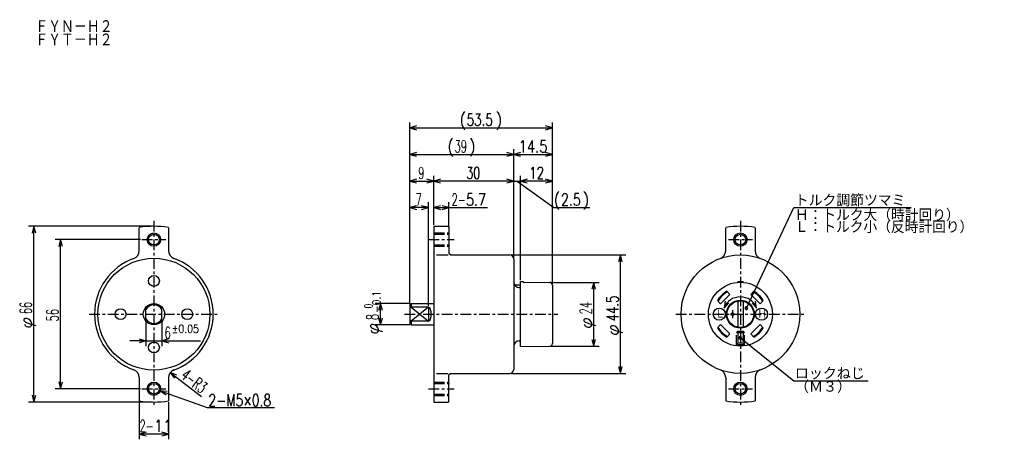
# Model space of a CAD drawing. Extents: x -71 to 298, y -47 to 111.
import ezdxf

# ---------------------------------------------------------------- set-up
doc = ezdxf.new("R2010")
doc.units = 0
doc.linetypes.add('CENTER', pattern=[7, 4, -1, 1, -1])
doc.linetypes.add('HIDDEN', pattern=[5, 4, -1])
doc.layers.get('0').update_dxf_attribs({"linetype": 'CONTINUOUS'})
for name, color, linetype in [('FIG_1', 7, 'CONTINUOUS'), ('FIG_2', 5, 'HIDDEN'), ('FIG_3', 5, 'CENTER'), ('FIG_4', 5, 'CONTINUOUS'), ('KIG_1', 5, 'CONTINUOUS'), ('SMP_1', 5, 'CONTINUOUS')]:
    doc.layers.add(name, color=color, linetype=linetype)
doc.styles.add('KANJI', font='TXT', dxfattribs={"bigfont": 'BIGFONT'})

# ---------------------------------------------------------------- blocks, each defined once
blk = doc.blocks.new('$$$KIGO_1')
at = {"layer": 'FIG_3'}
blk.add_line((22.4, 0.3), (22.4, -0.3), dxfattribs=at)
blk = doc.blocks.new('$$$ARW_ARROW')
for p, q in [((0.428571, 0.119048), (0, 0)), ((0, 0), (0.428571, -0.119048))]:
    blk.add_line(p, q)
blk = doc.blocks.new('$$$ARW_SHAFT')
for p, q in [((0, 0), (0.428571, 0.119048)), ((0.428571, -0.119048), (0, 0)), ((0, 0), (1, 0))]:
    blk.add_line(p, q)
blk = doc.blocks.new('$$$KIGO_2')
at = {"layer": 'FIG_4'}
for p, q in [((-20.528071, -5.765175), (-17, -7)), ((-17, -7), (-11.96, -7))]:
    blk.add_line(p, q, dxfattribs=at)
at = {"layer": 'SMP_1', "xscale": 1.199999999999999, "yscale": 1.199999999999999, "rotation": 340.7099539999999}
blk.add_blockref('$$$ARW_ARROW', (-20.528071, -5.765175), dxfattribs=at)
at = {"layer": 'SMP_1', "style": 'KANJI', "width": 0.753488}
blk.add_text('2-M5×0.8', height=0.9, dxfattribs=at).set_placement((-16.91, -6.91))
blk = doc.blocks.new('$$$ARW_DOT')
for p, q in [((-0.118333, 0.118333), (-0.166667, 0)), ((-0.166667, 0), (-0.118333, -0.118333)), ((0, 0.166667), (-0.118333, 0.118333)), ((0.118333, 0.118333), (0, 0.166667)), ((0.166667, 0), (0.118333, 0.118333)), ((0.118333, -0.118333), (0.166667, 0)), ((-0.118333, -0.118333), (0, -0.166667)), ((0, -0.166667), (0.118333, -0.118333))]:
    blk.add_line(p, q)
blk = doc.blocks.new('$$$KIGO_3')
at = {"layer": 'FIG_4'}
for p, q in [((23, -1.78), (27, -5)), ((27, -5), (32.58, -5))]:
    blk.add_line(p, q, dxfattribs=at)
at = {"layer": 'SMP_1', "xscale": 0.6, "yscale": 0.6, "rotation": 321.165935}
blk.add_blockref('$$$ARW_DOT', (23, -1.78), dxfattribs=at)
at = {"layer": 'SMP_1', "style": 'KANJI', "width": 1.058824}
blk.add_text('ロックねじ', height=0.9, dxfattribs=at).set_placement((27.09, -4.91))
blk = doc.blocks.new('$$$KIGO_4')
at = {"layer": 'FIG_4'}
for p, q in [((23.453553, 0.453553), (27, 8)), ((27, 8), (35.82, 8))]:
    blk.add_line(p, q, dxfattribs=at)
at = {"layer": 'SMP_1', "xscale": 0.6, "yscale": 0.6, "rotation": 64.828859}
blk.add_blockref('$$$ARW_DOT', (23.453553, 0.453553), dxfattribs=at)
at = {"layer": 'SMP_1', "style": 'KANJI', "width": 1.047273}
blk.add_text('トルク調節ツマミ', height=0.9, dxfattribs=at).set_placement((27.09, 8.09))

msp = doc.modelspace()

# ---------------------------------------------------------------- linework, layer by layer
at = {"layer": 'FIG_1'}
for p, q in [((-26.5, 23.7763), (-26.5, 32.431155)), ((-15.5, 32.431155), (-15.5, 23.7763)), ((84, 33), (84, -33)), ((84, 33), (89.42393, 33)), ((89.42393, 33), (89.7, 32.72393)), ((89.7, 32.72393), (89.7, 22.95)), ((193.5, 23.7763), (193.5, 32.431155)), ((204.5, 32.431155), (204.5, 23.7763)), ((85, 22.25), (89.4, 22.25)), ((89.7, 22.95), (90.4, 22.25)), ((90.4, 22.25), (112.5, 22.25)), ((114, 20.75), (114, -20.75)), ((116.5, 12.235), (117.5, 12.235)), ((116.5, -12.165), (116.5, 12.235)), ((117.5, 12.235), (117.5, 12.025)), ((117.5, 12.025), (127.5, 11.935)), ((198, 12.2), (198, 11.95826)), ((198.1, 12.3), (199.9, 12.3)), ((200, 11.95826), (200, 12.2)), ((114.26795, 11), (116.5, 11)), ((116, 10), (116.5, 10)), ((128.5, 10.935), (128.5, -11.065)), ((191.57538, 3.889085), (195.110915, 7.42462)), ((195.110915, 7.42462), (193.921235, 8.6143)), ((202.889085, 7.42462), (204.078765, 8.6143)), ((202.889085, 7.42462), (206.42462, 3.889085)), ((75.5, 4), (75, 3.5)), ((75.5, 4), (84, 4)), ((75.5, 4), (75.5, 2.648425)), ((191.57538, 3.889085), (190.3857, 5.078765)), ((198, 4.89898), (198, -4.89898)), ((200, 4.89898), (200, -4.89898)), ((206.42462, 3.889085), (207.6143, 5.078765)), ((-24, -2.64575), (-24, 2.64575)), ((-18, -2.64575), (-18, 2.64575)), ((75, 3.5), (75, -3.5)), ((75.5, 2.648425), (75, 2.148425)), ((82, 2.648425), (75.5, 2.648425)), ((82, 2.648425), (82, -2.648425)), ((75.5, -2.648425), (75, -2.148425)), ((75.5, -4), (75, -3.5)), ((82, -2.648425), (75.5, -2.648425)), ((75.5, -2.648425), (75.5, -4)), ((75.5, -4), (84, -4)), ((191.57538, -3.889085), (190.3857, -5.078765)), ((195.110915, -7.42462), (191.57538, -3.889085)), ((206.42462, -3.889085), (202.889085, -7.42462)), ((206.42462, -3.889085), (207.6143, -5.078765)), ((116, -10), (116.5, -10)), ((195.110915, -7.42462), (193.921235, -8.6143)), ((202.889085, -7.42462), (204.078765, -8.6143)), ((116.5, -12.165), (127.5, -12.065)), ((-26.5, -23.7763), (-26.5, -32.53844)), ((-15.5, -23.7763), (-15.5, -32.53844)), ((85, -22.25), (89.4, -22.25)), ((90.4, -22.25), (89.7, -22.95)), ((89.7, -32.7), (89.7, -22.95)), ((90.4, -22.25), (112.5, -22.25)), ((193.5, -23.7763), (193.5, -32.53844)), ((204.5, -23.7763), (204.5, -32.53844)), ((84, -33), (89.4, -33)), ((89.7, -32.7), (89.4, -33))]:
    msp.add_line(p, q, dxfattribs=at)
msp.add_lwpolyline([(82, -2.648425), (82.587515, -2.142625), (82.950615, -0.81841), (82.950615, 0.81841), (82.587515, 2.142625), (82, 2.648425)], dxfattribs=at)
for centre, radius in [((-21, 28), 2), ((199, 28), 2), ((199, 0), 22.25), ((-21, 0), 21), ((-21, 12.5), 2.05), ((199, 0), 12), ((-21, 0), 4), ((-21, 0), 4), ((199, 0), 5.25), ((199, 0), 5), ((-33.5, 0), 2.05), ((-8.5, 0), 2.05), ((196, 0), 0.5), ((-21, -12.5), 2.05), ((-21, -28), 2), ((199, -28), 2)]:
    msp.add_circle(centre, radius, dxfattribs=at)
for centre, radius, start, end in [((-21, 0), 33, 80.405932, 99.594068), ((199, 0), 33, 80.405932, 99.594068), ((-29.5, 23.7763), 3, 289.671911, 0), ((-12.5, 23.7763), 3, 180, 250.328089), ((112.5, 20.75), 1.5, 0, 90), ((190.5, 23.7763), 3, 289.671911, 0), ((207.5, 23.7763), 3, 180, 250.328089), ((-21, 0), 22.25, 109.671911, 250.328089), ((-21, 0), 22.25, 289.230272, 70.328089), ((116, 12), 2, 180, 210), ((116, 12), 2, 180, 210), ((116, 12), 2, 180, 270), ((127.5, 10.935), 1, 0, 90), ((198.1, 12.2), 0.1, 90, 180), ((199.9, 12.2), 0.1, 0, 90), ((199, 0), 10, 120.522488, 149.477512), ((199, 0), 9.7, 120.064473, 149.935527), ((199, 0), 9.7, 30.064473, 59.935527), ((199, 0), 10, 30.522488, 59.477512), ((-21, 0), 3.5, 31.002719, 148.997281), ((-21, 0), 3.5, 211.002719, 328.997281), ((199, 0), 10, 210.522488, 239.477512), ((199, 0), 9.7, 210.064473, 239.935527), ((199, 0), 9.7, 300.064473, 329.935527), ((199, 0), 10, 300.522488, 329.477512), ((116, -12), 2, 90, 180), ((127.5, -11.065), 1, 270, 0), ((-29.5, -23.7763), 3, 0, 70.328089), ((-12.5, -23.7763), 3, 109.671911, 180), ((-21, 0), 22.25, 290.28638, 290.881457), ((112.5, -20.75), 1.5, 270, 0), ((190.5, -23.7763), 3, 0, 70.328089), ((207.5, -23.7763), 3, 109.671911, 180), ((199, 0), 22.25, 290.28638, 290.881457), ((-21, 0), 33, 260.405932, 279.594068), ((199, 0), 33, 260.405932, 279.594068)]:
    msp.add_arc(centre, radius, start, end, dxfattribs=at)
at = {"layer": 'FIG_2'}
for p, q in [((84, 30.5), (89.7, 30.5)), ((84, 30), (89.7, 30)), ((84, 26), (89.9, 26)), ((84, 25.5), (89.7, 25.5)), ((198, -6.4), (197.5, -6.9)), ((197.5, -6.9), (200.5, -6.9)), ((197.5, -11.90588), (197.5, -6.9)), ((198, -6.4), (198, -11.4)), ((198, -6.4), (200, -6.4)), ((200, -6.4), (200.5, -6.9)), ((200, -6.4), (200, -11.4)), ((200.5, -11.90588), (200.5, -6.9)), ((198, -11.4), (197.5, -10.9)), ((200.5, -10.9), (197.5, -10.9)), ((200, -11.4), (200.5, -10.9)), ((198, -11.4), (200, -11.4)), ((84, -25.5), (89.7, -25.5)), ((84, -26), (89.9, -26)), ((84, -30), (89.7, -30)), ((84, -30.5), (89.7, -30.5))]:
    msp.add_line(p, q, dxfattribs=at)
at = {"layer": 'FIG_3'}
for p, q in [((-21, 35), (-21, -35)), ((199, 35), (199, -35)), ((-25.5, 28), (-16.5, 28)), ((82, 28), (91.7, 28)), ((194.5, 28), (203.5, 28)), ((-45.25, 0), (3.25, 0)), ((73, 0), (130.5, 0)), ((174.75, 0), (223.25, 0)), ((-25.5, -28), (-16.5, -28)), ((82, -28), (91.7, -28)), ((194.5, -28), (203.5, -28))]:
    msp.add_line(p, q, dxfattribs=at)
at = {"layer": 'FIG_4'}
for p, q in [((75, 4), (75, 72)), ((128.5, 11.435), (128.5, 72)), ((75, 70), (128.5, 70)), ((75, 4), (75, 62)), ((75, 60), (114, 60)), ((114, 21.25), (114, 62)), ((114, 21.25), (114, 62)), ((114, 60), (128.5, 60)), ((128.5, 11.435), (128.5, 62)), ((75, 4), (75, 52)), ((84, 33.5), (84, 52)), ((84, 33.5), (84, 52)), ((114, 21.25), (114, 52)), ((114, 21.25), (114, 52)), ((116.5, 12.735), (116.5, 52)), ((116.5, 12.735), (116.5, 52)), ((128.5, 11.435), (128.5, 52)), ((75, 50), (84, 50)), ((114, 50), (84, 50)), ((114, 50), (116.5, 50)), ((115.25, 50), (129, 40)), ((128.5, 50), (116.5, 50)), ((75, 4), (75, 42)), ((82, 3.148425), (82, 42)), ((84, 33.5), (84, 42)), ((89.7, 33.22393), (89.7, 42)), ((82, 40), (75, 40)), ((84, 40), (104.2, 40)), ((129, 40), (142.5, 40)), ((-21.5, 33), (-68, 33)), ((-66, -33), (-66, 33)), ((-26, 28), (-58, 28)), ((-56, -28), (-56, 28)), ((113, 22.25), (156, 22.25)), ((154, -22.25), (154, 22.25)), ((128, 11.935), (146, 11.935)), ((144, -12.065), (144, 11.935)), ((75, 4), (62, 4)), ((64, -4), (64, 4)), ((75.5, 2.648425), (82, -2.648425)), ((82, 2.648425), (75.5, -2.648425)), ((-24, -3.14575), (-24, -12)), ((-18, -3.14575), (-18, -12)), ((75, -4), (62, -4)), ((-24, -10), (-3.5, -10)), ((128, -12.065), (146, -12.065)), ((-14.87413, -21.942315), (-3.178875, -30.97677)), ((113, -22.25), (156, -22.25)), ((-26, -28), (-58, -28)), ((-21.5, -33), (-68, -33)), ((-26.5, -33.03844), (-26.5, -47)), ((-15.5, -33.03844), (-15.5, -47)), ((-15.5, -45), (-26.5, -45))]:
    msp.add_line(p, q, dxfattribs=at)
for centre, radius in [((-21, 28), 2.5), ((199, 28), 2.5), ((191.105, 0), 2.25), ((206.92, 0), 2.25), ((-21, -28), 2.5), ((199, -28), 2.5)]:
    msp.add_circle(centre, radius, dxfattribs=at)
msp.add_arc((199, 0), 6.5, 20, 160, dxfattribs=at)

# ---------------------------------------------------------------- block references
at = {"layer": 'KIG_1', "xscale": 5, "yscale": 5, "zscale": 5}
for name in ['$$$KIGO_4', '$$$KIGO_1', '$$$KIGO_3', '$$$KIGO_2']:
    msp.add_blockref(name, (84, 0), dxfattribs=at)
at = {"layer": 'SMP_1', "xscale": 6, "yscale": 6, "zscale": 5}
for p in [(75, 70), (75, 60), (114, 60), (75, 50), (84, 50), (116.5, 50), (75, 40), (84, 40), (-18, -10), (-26.5, -45)]:
    msp.add_blockref('$$$ARW_ARROW', p, dxfattribs=at)
for name, p, rotation in [('$$$ARW_ARROW', (128.5, 70), 180), ('$$$ARW_ARROW', (114, 60), 180), ('$$$ARW_ARROW', (128.5, 60), 180), ('$$$ARW_ARROW', (84, 50), 180), ('$$$ARW_ARROW', (114, 50), 180), ('$$$ARW_ARROW', (128.5, 50), 180), ('$$$ARW_ARROW', (82, 40), 180), ('$$$ARW_ARROW', (89.7, 40), 180), ('$$$ARW_ARROW', (-66, 33), 270), ('$$$ARW_ARROW', (-56, 28), 270), ('$$$ARW_ARROW', (154, 22.25), 270), ('$$$ARW_ARROW', (144, 11.935), 270), ('$$$ARW_ARROW', (64, 4), 270), ('$$$ARW_ARROW', (192.892, 2.22313), 65), ('$$$ARW_ARROW', (205.108, 2.22313), 115), ('$$$ARW_ARROW', (64, -4), 90), ('$$$ARW_SHAFT', (-24, -10), 180), ('$$$ARW_ARROW', (144, -12.065), 90), ('$$$ARW_ARROW', (-14.87413, -21.942315), 322.3143069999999), ('$$$ARW_ARROW', (154, -22.25), 90), ('$$$ARW_ARROW', (-56, -28), 90), ('$$$ARW_ARROW', (-66, -33), 90), ('$$$ARW_ARROW', (-15.5, -45), 180)]:
    msp.add_blockref(name, p, dxfattribs=dict(at, rotation=rotation))

# ---------------------------------------------------------------- texts
at = {"layer": 'SMP_1', "style": 'KANJI'}
for s, height, width, p in [('ＦＹＮ－Ｈ２', 5, 0.878049, (-65.5, 105.5)), ('ＦＹＴ－Ｈ２', 5, 0.878049, (-65.5, 100.5)), ('(', 4.5, 0.9, (93.65, 70.765)), ('53.5', 4.5, 0.72, (96.35, 70.765)), (')', 4.5, 0.9, (107.15, 70.765)), ('(', 4.5, 0.9, (89.1, 60.765)), ('39', 4.5, 0.6, (91.8, 60.765)), (')', 4.5, 0.9, (97.2, 60.765)), ('14.5', 4.5, 0.8, (115.85, 60.765)), ('9', 4.5, 0.6, (78.15, 50.765)), ('30', 4.5, 0.654545, (96.3, 50.765)), ('12', 4.5, 0.72, (119.8, 50.765)), ('7', 4.5, 0.6, (77.15, 40.765)), ('2-', 4.5, 0.6, (90.7, 40.765)), ('5.7', 4.5, 0.771429, (96.1, 40.765)), ('(', 4.5, 0.9, (129, 40.765)), ('2.5', 4.5, 0.771429, (131.7, 40.765)), (')', 4.5, 0.9, (139.8, 40.765)), ('Ｈ：トルク大（時計回り）', 4.5, 1.040964, (219.45, 34.95)), ('Ｌ：トルク小（反時計回り）', 4.5, 1.04, (219.45, 30.45)), ('6', 4.5, 0.6, (-17, -9.235)), ('±0.05', 3, 0.864, (-14.3, -6.985)), ('（Ｍ３）', 4.5, 1.066667, (219.45, -29.55)), ('2-', 4.5, 0.6, (-26.4, -44.235)), ('11', 4.5, 0.9, (-21, -44.235))]:
    msp.add_text(s, height=height, dxfattribs=dict(at, width=width)).set_placement(p)
for s, height, rotation, width, p in [('66', 4.5, 90, 0.6, (-66.765, 0)), ('-0.1', 3, 90, 0.847059, (63.985, 0.45)), ('24', 4.5, 90, 0.6, (143.235, -0.065)), ('44.5', 4.5, 90, 0.72, (153.235, -2.7)), ('56', 4.5, 90, 0.6, (-56.765, -2.7)), (' 0', 3, 90, 0.654545, (60.985, 0.45)), ('φ', 4.5, 90, 1.028571, (-66.765, -5.4)), ('8', 4.5, 90, 0.6, (63.235, -2.25)), ('φ', 4.5, 90, 1.028571, (63.235, -7.65)), ('φ', 4.5, 90, 1.028571, (143.235, -5.465)), ('φ', 4.5, 90, 1.028571, (153.235, -8.1)), ('4-', 4.5, 322.314307, 0.6, (-11.25807, -23.76901)), ('R3', 4.5, 322.314307, 0.6, (-6.984635, -27.07019))]:
    msp.add_text(s, height=height, rotation=rotation, dxfattribs=dict(at, width=width)).set_placement(p)
for s, p in [('Ｌ', (189.58, -1.58)), ('Ｈ', (205.42, -1.58))]:
    msp.add_text(s, height=3, dxfattribs=at).set_placement(p)

doc.saveas('drawing.dxf')
